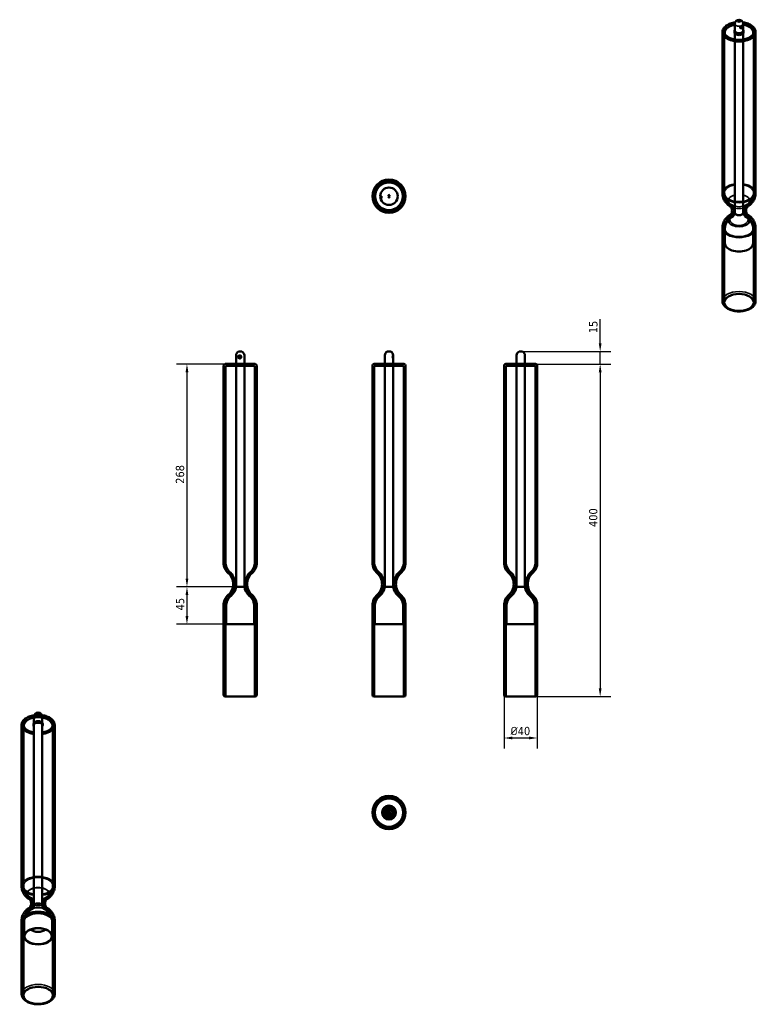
# Model space of a CAD drawing. Header units: millimetres. Extents: x -24 to 863, y -8 to 1176.
import ezdxf

# ---------------------------------------------------------------- set-up
doc = ezdxf.new("R2010")
doc.units = ezdxf.units.MM
doc.header["$LTSCALE"] = 4
doc.layers.add('Visibile (ISO)', color=7, linetype='Continuous', lineweight=50)
doc.layers.add('Visibile sottile (ISO)', color=7, linetype='Continuous', lineweight=35)
doc.styles.add('Testo nota (ISO)', font='tahoma.ttf')
doc.dimstyles.new('PENTA', dxfattribs={"dimscale": 4, "dimtxt": 2.5, "dimasz": 2.5, "dimexe": 3.175, "dimexo": 0, "dimgap": 0.762, "dimtad": 1, "dimrnd": 1e-08, "dimtxsty": 'Testo nota (ISO)', "dimcen": 0.09, "dimdle": 10, "dimclrd": 256, "dimclre": 256, "dimclrt": 256, "dimazin": 2, "dimtfac": 0.8, "dimtmove": 0, "dimatfit": 3, "dimfxl": 1, "dimtolj": 1, "dimlwd": -1, "dimlwe": -1, "dimarcsym": 0})

# ---------------------------------------------------------------- blocks, each defined once
blk = doc.blocks.new('*D6')
at = {"transparency": 16777216}
for p, q in [((595.1, 761.8), (686.7, 761.8)), ((674, 751.8), (674, 371.8)), ((578.4, 361.8), (686.7, 361.8))]:
    blk.add_line(p, q, dxfattribs=at)
for points in [[(672.3, 751.8), (675.7, 751.8), (674, 761.8)], [(672.3, 371.8), (675.7, 371.8), (674, 361.8)]]:
    blk.add_solid(points, dxfattribs=at)
at = {"layer": 'Defpoints', "color": 0, "transparency": 16777216}
for p in [(595.1, 761.8), (578.4, 361.8), (674, 361.8)]:
    blk.add_point(p, dxfattribs=at)
at = {"transparency": 16777216, "insert": (665.7, 577), "char_height": 10, "attachment_point": 5, "rotation": 90, "style": 'Testo nota (ISO)'}
blk.add_mtext('\\A1;400', dxfattribs=at)
blk = doc.blocks.new('*D8')
at = {"transparency": 16777216}
for p, q in [((674, 786.8), (674, 815.7)), ((578.4, 776.8), (686.7, 776.8)), ((674, 761.8), (674, 776.8)), ((596.4, 761.8), (686.7, 761.8)), ((674, 751.8), (674, 741.8))]:
    blk.add_line(p, q, dxfattribs=at)
for points in [[(672.3, 786.8), (675.7, 786.8), (674, 776.8)], [(672.3, 751.8), (675.7, 751.8), (674, 761.8)]]:
    blk.add_solid(points, dxfattribs=at)
at = {"layer": 'Defpoints', "color": 0, "transparency": 16777216}
for p in [(578.4, 776.8), (596.4, 761.8), (674, 761.8)]:
    blk.add_point(p, dxfattribs=at)
at = {"transparency": 16777216, "insert": (665.8, 806.3), "char_height": 10, "attachment_point": 5, "rotation": 90, "style": 'Testo nota (ISO)'}
blk.add_mtext('\\A1;15', dxfattribs=at)
blk = doc.blocks.new('*D10')
at = {"transparency": 16777216}
for p, q in [((558.4, 363.8), (558.4, 299.3)), ((598.4, 363.8), (598.4, 299.3)), ((568.4, 312), (588.4, 312))]:
    blk.add_line(p, q, dxfattribs=at)
for points in [[(568.4, 313.7), (568.4, 310.3), (558.4, 312)], [(588.4, 313.7), (588.4, 310.3), (598.4, 312)]]:
    blk.add_solid(points, dxfattribs=at)
at = {"layer": 'Defpoints', "color": 0, "transparency": 16777216}
for p in [(558.4, 363.8), (598.4, 363.8), (598.4, 312)]:
    blk.add_point(p, dxfattribs=at)
at = {"transparency": 16777216, "insert": (578, 320.3), "char_height": 10, "attachment_point": 5, "style": 'Testo nota (ISO)'}
blk.add_mtext('\\A1;{\\fISOCPEUR|b0|i0|c0|p34;%%C}40', dxfattribs=at)
blk = doc.blocks.new('*D12')
at = {"transparency": 16777216}
for p, q in [((241, 761.8), (164.3, 761.8)), ((177, 751.8), (177, 503.8)), ((241, 493.8), (164.3, 493.8))]:
    blk.add_line(p, q, dxfattribs=at)
for points in [[(175.3, 751.8), (178.7, 751.8), (177, 761.8)], [(175.3, 503.8), (178.7, 503.8), (177, 493.8)]]:
    blk.add_solid(points, dxfattribs=at)
at = {"layer": 'Defpoints', "color": 0, "transparency": 16777216}
for p in [(241, 761.8), (177, 493.8), (241, 493.8)]:
    blk.add_point(p, dxfattribs=at)
at = {"transparency": 16777216, "insert": (168.7, 629), "char_height": 10, "attachment_point": 5, "rotation": 90, "style": 'Testo nota (ISO)'}
blk.add_mtext('\\A1;268', dxfattribs=at)
blk = doc.blocks.new('*D14')
at = {"transparency": 16777216}
for p, q in [((241, 493.8), (164.3, 493.8)), ((177, 483.8), (177, 458.8)), ((241, 448.8), (164.3, 448.8))]:
    blk.add_line(p, q, dxfattribs=at)
for points in [[(175.3, 483.8), (178.7, 483.8), (177, 493.8)], [(175.3, 458.8), (178.7, 458.8), (177, 448.8)]]:
    blk.add_solid(points, dxfattribs=at)
at = {"layer": 'Defpoints', "color": 0, "transparency": 16777216}
for p in [(241, 493.8), (177, 448.8), (241, 448.8)]:
    blk.add_point(p, dxfattribs=at)
at = {"transparency": 16777216, "insert": (168.8, 473), "char_height": 10, "attachment_point": 5, "rotation": 90, "style": 'Testo nota (ISO)'}
blk.add_mtext('\\A1;45', dxfattribs=at)

msp = doc.modelspace()

# ---------------------------------------------------------------- linework, layer by layer
at = {"layer": 'Visibile (ISO)'}
for p, q in [((821, 967.357), (821, 1160.778)), ((835.5, 1160.533), (835.5, 1162.411)), ((836, 1162.411), (836, 1170.91)), ((836, 1162.411), (836, 943.589)), ((842.811, 1167.029), (844.25, 1168.328)), ((843.054, 1166.539), (842.811, 1167.029)), ((844.494, 1167.838), (843.054, 1166.539)), ((844.494, 1167.838), (844.057, 1168.154)), ((844.25, 1168.328), (844.494, 1167.838)), ((846, 1162.411), (846, 1170.91)), ((846, 1162.411), (846, 943.589)), ((846.5, 1160.533), (846.5, 1162.411)), ((861, 967.357), (861, 1160.778)), ((823.3, 967.357), (823.3, 1159.716)), ((858.7, 967.357), (858.7, 1159.716)), ((821, 837.445), (821, 925.293)), ((823.3, 835.812), (823.3, 925.293)), ((824, 924.283), (824, 906.847)), ((858, 924.283), (858, 906.847)), ((858.7, 835.812), (858.7, 925.293)), ((861, 837.445), (861, 925.293)), ((236.006, 761.819), (236.006, 772.229)), ((242.987, 776.819), (239.024, 776.819)), ((239.463, 770.298), (241.293, 771.077)), ((239.463, 770.298), (239.685, 770.298)), ((239.772, 769.561), (239.463, 770.298)), ((239.685, 770.298), (241.327, 770.996)), ((239.961, 769.642), (239.685, 770.298)), ((241.603, 770.34), (239.772, 769.561)), ((241.293, 771.077), (241.603, 770.34)), ((246.006, 761.819), (246.006, 772.229)), ((415, 761.819), (415, 772.229)), ((421.982, 776.819), (418.018, 776.819)), ((425, 772.105), (425, 772.229)), ((573.412, 761.819), (573.412, 772.229)), ((580.394, 776.819), (576.43, 776.819)), ((583.412, 761.819), (583.412, 772.229)), ((221.006, 522.928), (221.006, 759.819)), ((259.006, 761.819), (223.006, 761.819)), ((223.306, 522.928), (223.306, 758.519)), ((257.706, 759.519), (224.306, 759.519)), ((235.506, 761.819), (246.506, 761.819)), ((235.506, 759.519), (235.506, 761.819)), ((246.506, 759.519), (235.506, 759.519)), ((246.006, 761.819), (236.006, 761.819)), ((236.006, 761.819), (246.006, 761.819)), ((236.006, 761.819), (236.006, 493.819)), ((246.006, 761.819), (246.006, 493.819)), ((246.506, 759.519), (246.506, 761.819)), ((258.706, 522.928), (258.706, 758.519)), ((261.006, 522.928), (261.006, 759.819)), ((400, 522.928), (400, 759.819)), ((438, 761.819), (402, 761.819)), ((402.3, 522.928), (402.3, 758.519)), ((436.7, 759.519), (403.3, 759.519)), ((414.5, 761.819), (425.5, 761.819)), ((414.5, 759.519), (414.5, 761.819)), ((425.5, 759.519), (414.5, 759.519)), ((425, 761.819), (415, 761.819)), ((415, 761.819), (425, 761.819)), ((415, 761.819), (415, 493.819)), ((425, 761.819), (425, 768.533)), ((425, 761.819), (425, 493.819)), ((425.5, 759.519), (425.5, 761.819)), ((437.7, 522.928), (437.7, 758.519)), ((440, 522.928), (440, 759.819)), ((558.412, 522.928), (558.412, 759.819)), ((596.412, 761.819), (560.412, 761.819)), ((560.712, 522.928), (560.712, 758.519)), ((595.112, 759.519), (561.712, 759.519)), ((572.912, 761.819), (583.912, 761.819)), ((572.912, 759.519), (572.912, 761.819)), ((583.912, 759.519), (572.912, 759.519)), ((583.412, 761.819), (573.412, 761.819)), ((573.412, 761.819), (583.412, 761.819)), ((573.412, 761.819), (573.412, 493.819)), ((583.412, 761.819), (583.412, 493.819)), ((583.912, 759.519), (583.912, 761.819)), ((596.112, 522.928), (596.112, 758.519)), ((598.412, 522.928), (598.412, 759.819)), ((246.006, 493.819), (236.006, 493.819)), ((236.006, 493.819), (246.006, 493.819)), ((425, 493.819), (415, 493.819)), ((415, 493.819), (425, 493.819)), ((583.412, 493.819), (573.412, 493.819)), ((573.412, 493.819), (583.412, 493.819)), ((221.006, 363.819), (221.006, 471.41)), ((223.306, 361.819), (223.306, 471.41)), ((224.006, 470.174), (224.006, 448.819)), ((258.006, 470.174), (258.006, 448.819)), ((258.706, 361.819), (258.706, 471.41)), ((261.006, 363.819), (261.006, 471.41)), ((400, 363.819), (400, 471.41)), ((402.3, 361.819), (402.3, 471.41)), ((403, 470.174), (403, 448.819)), ((437, 470.174), (437, 448.819)), ((437.7, 361.819), (437.7, 471.41)), ((440, 363.819), (440, 471.41)), ((558.412, 363.819), (558.412, 471.41)), ((560.712, 361.819), (560.712, 471.41)), ((561.412, 470.174), (561.412, 448.819)), ((595.412, 470.174), (595.412, 448.819)), ((596.112, 361.819), (596.112, 471.41)), ((598.412, 363.819), (598.412, 471.41)), ((224.006, 448.819), (258.006, 448.819)), ((403, 448.819), (437, 448.819)), ((561.412, 448.819), (595.412, 448.819)), ((259.006, 361.819), (223.006, 361.819)), ((258.706, 361.819), (223.306, 361.819)), ((438, 361.819), (402, 361.819)), ((437.7, 361.819), (402.3, 361.819)), ((596.412, 361.819), (560.412, 361.819)), ((596.112, 361.819), (560.712, 361.819)), ((-7, 329.054), (-7, 337.554)), ((-0.189, 338.282), (1.25, 338.254)), ((0.054, 337.569), (-0.189, 338.282)), ((1.494, 337.54), (0.054, 337.569)), ((1.25, 338.254), (0.295, 337.564)), ((1.25, 338.254), (1.494, 337.54)), ((3, 329.054), (3, 337.554)), ((-22, 134), (-22, 327.421)), ((-19.7, 134), (-19.7, 326.359)), ((-7.5, 327.176), (-7.5, 329.054)), ((-7, 329.054), (-7, 110.396)), ((3, 329.054), (3, 110.396)), ((3.5, 327.176), (3.5, 329.054)), ((15.7, 134), (15.7, 326.359)), ((18, 134), (18, 327.421)), ((420.082, 220.771), (420.095, 220.893)), ((420.082, 220.771), (420.252, 220.558)), ((420.402, 223.631), (420.415, 223.752)), ((420.415, 223.752), (420.629, 223.923)), ((420.614, 221.031), (420.569, 220.635)), ((420.921, 223.777), (420.887, 223.474)), ((-22, 4.088), (-22, 91.936)), ((-19.7, 2.455), (-19.7, 91.936)), ((-19, 90.927), (-19, 73.49)), ((15, 90.927), (15, 73.49)), ((15.7, 2.455), (15.7, 91.936)), ((18, 4.088), (18, 91.936))]:
    msp.add_line(p, q, dxfattribs=at)
for centre, radius in [((420, 963.587), 20), ((420, 963.587), 20), ((420, 963.587), 20), ((420, 963.587), 20), ((420, 963.587), 17.7), ((420, 963.587), 17.7), ((420, 963.587), 17.7), ((420, 963.587), 17.7), ((420, 963.587), 17), ((420, 963.587), 16.6), ((420, 963.587), 10.5), ((411.09, 962.32), 0.5), ((419.985, 964.587), 0.65), ((420.015, 962.587), 0.65), ((420, 222.289), 20), ((420, 222.289), 20), ((420, 222.289), 20), ((420, 222.289), 20), ((420, 222.289), 17.7), ((420, 222.289), 17.7), ((420, 222.289), 17.7), ((420, 222.289), 17.7), ((420, 222.289), 17), ((420, 222.289), 8.4), ((420, 222.289), 6.1), ((420, 222.289), 5.5), ((420, 222.289), 5.5), ((420, 222.289), 5), ((420, 222.289), 4.5), ((420, 222.289), 2), ((420, 222.289), 1.982), ((420, 222.289), 1.75), ((420, 222.289), 1.4)]:
    msp.add_circle(centre, radius, dxfattribs=at)
for centre, radius, start, end in [((841, 1170.91), 5, 0, 180), ((841, 924.283), 17, 114.260488, 180), ((841, 924.283), 17, 0, 65.739512), ((241.006, 772.229), 5, 113.352403, 180), ((241.006, 772.229), 5, 0, 66.647597), ((420, 772.229), 5, 113.352403, 180), ((420, 772.229), 5, 0, 66.647597), ((578.412, 772.229), 5, 113.352403, 180), ((578.412, 772.229), 5, 0, 66.647597), ((223.006, 759.819), 2, 90, 180), ((224.306, 758.519), 1, 90, 180), ((257.706, 758.519), 1, 0, 90), ((259.006, 759.819), 2, 0, 90), ((402, 759.819), 2, 90, 180), ((403.3, 758.519), 1, 90, 180), ((436.7, 758.519), 1, 0, 90), ((438, 759.819), 2, 0, 90), ((560.412, 759.819), 2, 90, 180), ((561.712, 758.519), 1, 90, 180), ((595.112, 758.519), 1, 0, 90), ((596.412, 759.819), 2, 0, 90), ((238.006, 522.928), 17, 180, 228.486944), ((238.006, 522.928), 14.7, 180, 228.486944), ((244.006, 522.928), 14.7, 311.513056, 0), ((244.006, 522.928), 17, 311.513056, 0), ((417, 522.928), 17, 180, 228.486944), ((417, 522.928), 14.7, 180, 228.486944), ((423, 522.928), 14.7, 311.513056, 0), ((423, 522.928), 17, 311.513056, 0), ((575.412, 522.928), 17, 180, 228.486944), ((575.412, 522.928), 14.7, 180, 228.486944), ((581.412, 522.928), 14.7, 311.513056, 0), ((581.412, 522.928), 17, 311.513056, 0), ((215.206, 497.169), 17.4, 311.513056, 48.486944), ((215.206, 497.169), 19.7, 311.513056, 48.486944), ((266.806, 497.169), 19.7, 131.513056, 228.486944), ((266.806, 497.169), 17.4, 131.513056, 228.486944), ((394.2, 497.169), 17.4, 311.513056, 48.486944), ((394.2, 497.169), 19.7, 311.513056, 48.486944), ((445.8, 497.169), 19.7, 131.513056, 228.486944), ((445.8, 497.169), 17.4, 131.513056, 228.486944), ((552.612, 497.169), 17.4, 311.513056, 48.486944), ((552.612, 497.169), 19.7, 311.513056, 48.486944), ((604.212, 497.169), 19.7, 131.513056, 228.486944), ((604.212, 497.169), 17.4, 131.513056, 228.486944), ((218.81, 496.45), 17.396, 310.188474, 351.301032), ((263.201, 496.45), 17.396, 188.698968, 229.811526), ((397.804, 496.45), 17.396, 310.188474, 351.301032), ((442.196, 496.45), 17.396, 188.698968, 229.811526), ((556.216, 496.45), 17.396, 310.188474, 351.301032), ((600.608, 496.45), 17.396, 188.698968, 229.811526), ((238.006, 471.41), 17, 131.513056, 180), ((238.006, 471.41), 14.7, 131.513056, 180), ((241.006, 470.174), 17, 130.188474, 180), ((241.006, 470.174), 17, 0, 49.811526), ((244.006, 471.41), 14.7, 0, 48.486944), ((244.006, 471.41), 17, 0, 48.486944), ((417, 471.41), 17, 131.513056, 180), ((417, 471.41), 14.7, 131.513056, 180), ((420, 470.174), 17, 130.188474, 180), ((420, 470.174), 17, 0, 49.811526), ((423, 471.41), 14.7, 0, 48.486944), ((423, 471.41), 17, 0, 48.486944), ((575.412, 471.41), 17, 131.513056, 180), ((575.412, 471.41), 14.7, 131.513056, 180), ((578.412, 470.174), 17, 130.188474, 180), ((578.412, 470.174), 17, 0, 49.811526), ((581.412, 471.41), 14.7, 0, 48.486944), ((581.412, 471.41), 17, 0, 48.486944), ((223.006, 363.819), 2, 180, 270), ((259.006, 363.819), 2, 270, 0), ((402, 363.819), 2, 180, 270), ((438, 363.819), 2, 270, 0), ((560.412, 363.819), 2, 180, 270), ((596.412, 363.819), 2, 270, 0), ((-2, 337.554), 5, 0, 180), ((-2, 90.927), 17, 110.672387, 180), ((-2, 90.927), 17, 0, 69.327613)]:
    msp.add_arc(centre, radius, start, end, dxfattribs=at)
for centre, major_axis in [((841, 1174.658), (1.982, 0)), ((841, 1174.53), (-1.75, 0)), ((841, 835.812), (-17.7, 0)), ((-2, 73.49), (-17, 0)), ((-2, 73.49), (-16.6, 0)), ((-7.404, 80.766), (0.5, 0)), ((-2, 2.455), (-17.7, 0))]:
    msp.add_ellipse(centre, major_axis=major_axis, ratio=0.57735027, dxfattribs=at)
for centre, major_axis, ratio, start_param, end_param in [((841, 1162.411), (5.5, 0), 0.57735027, 2.71189299, 6.71288497), ((841, 1160.533), (-5.5, 0), 0.57735027, 5.85348564, 9.85447763), ((841, 1162.411), (5, 0), 0.57735027, 3.14159265, 6.28318531), ((841, 1162.411), (-5, 0), 0.57735027, 0, 3.14159265), ((841, 943.589), (-5, 0), 0.57735027, 0, 3.14159265), ((841, 943.589), (5, 0), 0.57735027, 3.14159265, 6.28318531), ((841, 906.847), (17, 0), 0.57735027, 3.14159265, 6.28318531), ((-2, 329.054), (5.5, 0), 0.57735027, 5.85348564, 9.85447763), ((-2, 329.054), (-5, 0), 0.57735027, 3.14159265, 6.28318531), ((-2, 329.054), (5, 0), 0.57735027, 0, 3.14159265), ((-2, 327.176), (-5.5, 0), 0.57735027, 2.71189299, 6.71288497), ((420, 222.289), (-1.297, -0.753), 0.66666667, 5.78063306, 6.78573756), ((420, 222.289), (-1.297, -0.753), 0.66666667, 2.63904041, 3.6441449), ((-2, 110.233), (-5, 0), 0.57735027, 3.24999434, 6.17478362), ((-2, 110.233), (5, 0), 0.57735027, 0.10840169, 3.03319096), ((-2, 84.921), (-10.5, 0), 0.57735027, 0.57664892, 2.56494374)]:
    msp.add_ellipse(centre, major_axis=major_axis, ratio=ratio, start_param=start_param, end_param=end_param, dxfattribs=at)
for points, knots in [([(836.389, 1172.845), (835.882, 1172.772), (835.379, 1172.688), (832.844, 1172.196), (830.907, 1171.6), (827.407, 1170.035), (825.845, 1169.064), (823.31, 1166.805), (822.322, 1165.52), (821.247, 1163.044), (821, 1161.912), (821, 1160.778)], [5.74057851, 5.74057851, 5.74057851, 5.74057851, 5.82214901, 5.82214901, 6.15666515, 6.15666515, 6.49373155, 6.49373155, 6.8228684, 6.8228684, 7.06858347, 7.06858347, 7.06858347, 7.06858347]), ([(861, 1160.778), (861, 1162.021), (860.703, 1163.26), (859.561, 1165.649), (858.678, 1166.785), (856.357, 1168.914), (854.861, 1169.877), (851.443, 1171.475), (849.51, 1172.099), (846.857, 1172.647), (846.237, 1172.755), (845.611, 1172.845)], [3.92699082, 3.92699082, 3.92699082, 3.92699082, 4.19631095, 4.19631095, 4.4888985, 4.4888985, 4.81711245, 4.81711245, 5.15423406, 5.15423406, 5.25499577, 5.25499577, 5.25499577, 5.25499577]), ([(836, 1169.931), (835.768, 1169.891), (835.538, 1169.848), (833.519, 1169.442), (831.824, 1168.909), (828.785, 1167.539), (827.442, 1166.699), (825.271, 1164.778), (824.435, 1163.696), (823.512, 1161.625), (823.3, 1160.672), (823.3, 1159.716)], [5.79108962, 5.79108962, 5.79108962, 5.79108962, 5.83295561, 5.83295561, 6.16096724, 6.16096724, 6.49051674, 6.49051674, 6.81653533, 6.81653533, 7.06858347, 7.06858347, 7.06858347, 7.06858347]), ([(845.347, 1167.925), (845.347, 1168.13), (845.32, 1168.32), (845.209, 1168.589), (845.132, 1168.678), (844.979, 1168.763), (844.909, 1168.785), (844.685, 1168.805), (844.507, 1168.773), (844.056, 1168.609), (843.766, 1168.45), (843.299, 1168.1), (843.126, 1167.942), (842.904, 1167.695), (842.829, 1167.601), (842.599, 1167.263), (842.488, 1166.996), (842.429, 1166.518), (842.461, 1166.299), (842.678, 1165.832), (842.899, 1165.631), (843.36, 1165.452), (843.583, 1165.428), (844.072, 1165.514), (844.328, 1165.651), (844.697, 1166.006), (844.823, 1166.173), (845.051, 1166.567), (845.145, 1166.798), (845.271, 1167.235), (845.308, 1167.429), (845.341, 1167.721), (845.347, 1167.827), (845.347, 1167.925)], [-0.984711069, -0.984711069, -0.984711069, -0.984711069, -0.919711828, -0.919711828, -0.861596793, -0.861596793, -0.825082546, -0.825082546, -0.760295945, -0.760295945, -0.67230639, -0.67230639, -0.615469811, -0.615469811, -0.584260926, -0.584260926, -0.508606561, -0.508606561, -0.439827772, -0.439827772, -0.346406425, -0.346406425, -0.28000927, -0.28000927, -0.196465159, -0.196465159, -0.144054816, -0.144054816, -0.080030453, -0.080030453, -0.030780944, -0.030780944, 0, 0, 0, 0]), ([(845.062, 1167.914), (845.062, 1167.826), (845.056, 1167.729), (845.021, 1167.466), (844.982, 1167.292), (844.857, 1166.907), (844.766, 1166.709), (844.558, 1166.378), (844.447, 1166.241), (844.133, 1165.952), (843.925, 1165.842), (843.522, 1165.764), (843.336, 1165.776), (842.94, 1165.912), (842.74, 1166.076), (842.542, 1166.485), (842.512, 1166.682), (842.567, 1167.117), (842.67, 1167.361), (842.824, 1167.588), (842.834, 1167.601), (842.843, 1167.614)], [0, 0, 0, 0, 0.030780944, 0.030780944, 0.080030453, 0.080030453, 0.144054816, 0.144054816, 0.196465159, 0.196465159, 0.28000927, 0.28000927, 0.346406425, 0.346406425, 0.439827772, 0.439827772, 0.508606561, 0.508606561, 0.584260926, 0.584260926, 0.588949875, 0.588949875, 0.588949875, 0.588949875]), ([(843.722, 1168.404), (843.861, 1168.487), (843.997, 1168.551), (844.285, 1168.656), (844.436, 1168.685), (844.636, 1168.672), (844.7, 1168.655), (844.844, 1168.585), (844.921, 1168.508), (845.033, 1168.271), (845.062, 1168.1), (845.062, 1167.914)], [0.707720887, 0.707720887, 0.707720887, 0.707720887, 0.760295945, 0.760295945, 0.825082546, 0.825082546, 0.861596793, 0.861596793, 0.919711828, 0.919711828, 0.984711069, 0.984711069, 0.984711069, 0.984711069]), ([(858.7, 1159.716), (858.7, 1160.81), (858.422, 1161.9), (857.345, 1163.995), (856.52, 1164.993), (854.376, 1166.823), (853.026, 1167.642), (849.964, 1168.984), (848.249, 1169.505), (846.295, 1169.879), (846.148, 1169.905), (846, 1169.931)], [3.92699082, 3.92699082, 3.92699082, 3.92699082, 4.21541977, 4.21541977, 4.52168507, 4.52168507, 4.8482509, 4.8482509, 5.17775935, 5.17775935, 5.20448466, 5.20448466, 5.20448466, 5.20448466]), ([(821, 967.357), (821, 965.433), (821.321, 963.517), (822.439, 960.071), (823.224, 958.541), (824.964, 955.952), (825.917, 954.886), (827.821, 953.113), (828.775, 952.404), (830.633, 951.23), (831.538, 950.765), (832.418, 950.382)], [0.785398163, 0.785398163, 0.785398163, 0.785398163, 0.970481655, 0.970481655, 1.155565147, 1.155565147, 1.340648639, 1.340648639, 1.52573213, 1.52573213, 1.710815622, 1.710815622, 1.710815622, 1.710815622]), ([(823.3, 967.357), (823.3, 965.679), (823.58, 964.008), (824.556, 960.999), (825.241, 959.663), (826.764, 957.397), (827.599, 956.462), (829.273, 954.904), (830.113, 954.28), (831.753, 953.243), (832.554, 952.831), (833.335, 952.492)], [0.785398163, 0.785398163, 0.785398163, 0.785398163, 0.970481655, 0.970481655, 1.155565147, 1.155565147, 1.340648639, 1.340648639, 1.52573213, 1.52573213, 1.710815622, 1.710815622, 1.710815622, 1.710815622]), ([(848.665, 952.492), (849.446, 952.831), (850.247, 953.243), (851.887, 954.28), (852.727, 954.904), (854.401, 956.462), (855.236, 957.397), (856.759, 959.663), (857.444, 960.999), (858.42, 964.008), (858.7, 965.679), (858.7, 967.357)], [3.001573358, 3.001573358, 3.001573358, 3.001573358, 3.18665685, 3.18665685, 3.371740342, 3.371740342, 3.556823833, 3.556823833, 3.741907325, 3.741907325, 3.926990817, 3.926990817, 3.926990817, 3.926990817]), ([(849.582, 950.382), (850.462, 950.765), (851.367, 951.23), (853.225, 952.404), (854.179, 953.113), (856.083, 954.886), (857.036, 955.952), (858.776, 958.541), (859.561, 960.071), (860.679, 963.517), (861, 965.433), (861, 967.357)], [3.001573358, 3.001573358, 3.001573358, 3.001573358, 3.18665685, 3.18665685, 3.371740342, 3.371740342, 3.556823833, 3.556823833, 3.741907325, 3.741907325, 3.926990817, 3.926990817, 3.926990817, 3.926990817]), ([(832.418, 942.267), (831.904, 942.043), (831.511, 941.828), (831.024, 941.522), (830.914, 941.425), (830.934, 941.443), (831.072, 941.565), (831.535, 942.202), (831.888, 942.794), (832.537, 944.722), (832.705, 946.253), (832.289, 949.084), (831.688, 950.228), (831.048, 951.122), (830.895, 951.24), (830.955, 951.189), (831.107, 951.067), (831.635, 950.754), (831.983, 950.571), (832.418, 950.382)], [6.14316601, 6.14316601, 6.14316601, 6.14316601, 6.32544552, 6.32544552, 6.49638312, 6.49638312, 6.67120842, 6.67120842, 6.87667831, 6.87667831, 7.15318896, 7.15318896, 7.46017435, 7.46017435, 7.66722414, 7.66722414, 7.84004705, 7.84004705, 7.99400093, 7.99400093, 7.99400093, 7.99400093]), ([(833.335, 940.158), (832.953, 939.992), (832.677, 939.841), (832.374, 939.657), (832.339, 939.619), (832.493, 939.749), (832.696, 939.93), (833.308, 940.702), (833.75, 941.371), (834.61, 943.484), (834.949, 945.104), (834.833, 948.459), (834.311, 950.094), (833.277, 952.067), (832.81, 952.586), (832.388, 953.003), (832.33, 953.029), (832.491, 952.92), (832.683, 952.801), (833.085, 952.604), (833.204, 952.549), (833.335, 952.492)], [6.14316601, 6.14316601, 6.14316601, 6.14316601, 6.3101247, 6.3101247, 6.47059731, 6.47059731, 6.63909684, 6.63909684, 6.83775258, 6.83775258, 7.08849626, 7.08849626, 7.36242777, 7.36242777, 7.59753071, 7.59753071, 7.77555224, 7.77555224, 7.93669536, 7.93669536, 7.99400093, 7.99400093, 7.99400093, 7.99400093]), ([(848.665, 952.492), (849.047, 952.658), (849.323, 952.808), (849.626, 952.993), (849.661, 953.031), (849.507, 952.9), (849.304, 952.719), (848.692, 951.948), (848.25, 951.278), (847.39, 949.165), (847.051, 947.545), (847.167, 944.191), (847.689, 942.555), (848.723, 940.583), (849.19, 940.063), (849.612, 939.646), (849.67, 939.621), (849.509, 939.73), (849.317, 939.849), (848.915, 940.046), (848.796, 940.101), (848.665, 940.158)], [3.00157336, 3.00157336, 3.00157336, 3.00157336, 3.16853205, 3.16853205, 3.32900466, 3.32900466, 3.49750418, 3.49750418, 3.69615993, 3.69615993, 3.94690361, 3.94690361, 4.22083512, 4.22083512, 4.45593806, 4.45593806, 4.63395959, 4.63395959, 4.79510271, 4.79510271, 4.85240828, 4.85240828, 4.85240828, 4.85240828]), ([(849.582, 950.382), (850.096, 950.606), (850.489, 950.822), (850.976, 951.127), (851.086, 951.224), (851.066, 951.206), (850.928, 951.084), (850.465, 950.447), (850.112, 949.856), (849.463, 947.927), (849.295, 946.396), (849.711, 943.565), (850.312, 942.421), (850.952, 941.528), (851.105, 941.41), (851.045, 941.46), (850.893, 941.582), (850.365, 941.895), (850.017, 942.078), (849.582, 942.267)], [3.00157336, 3.00157336, 3.00157336, 3.00157336, 3.18385286, 3.18385286, 3.35479047, 3.35479047, 3.52961577, 3.52961577, 3.73508565, 3.73508565, 4.01159631, 4.01159631, 4.31858169, 4.31858169, 4.52563149, 4.52563149, 4.6984544, 4.6984544, 4.85240828, 4.85240828, 4.85240828, 4.85240828]), ([(832.418, 942.267), (831.538, 941.885), (830.633, 941.419), (828.775, 940.245), (827.821, 939.536), (825.917, 937.764), (824.964, 936.697), (823.224, 934.108), (822.439, 932.579), (821.321, 929.132), (821, 927.216), (821, 925.293)], [6.143166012, 6.143166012, 6.143166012, 6.143166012, 6.328249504, 6.328249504, 6.513332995, 6.513332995, 6.698416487, 6.698416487, 6.883499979, 6.883499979, 7.068583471, 7.068583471, 7.068583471, 7.068583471]), ([(833.335, 940.158), (832.554, 939.818), (831.753, 939.406), (830.113, 938.37), (829.273, 937.745), (827.599, 936.188), (826.764, 935.252), (825.241, 932.987), (824.556, 931.65), (823.58, 928.642), (823.3, 926.97), (823.3, 925.293)], [6.143166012, 6.143166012, 6.143166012, 6.143166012, 6.328249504, 6.328249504, 6.513332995, 6.513332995, 6.698416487, 6.698416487, 6.883499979, 6.883499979, 7.068583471, 7.068583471, 7.068583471, 7.068583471]), ([(836, 943.753), (835.817, 942.86), (835.521, 942.076), (834.886, 940.825), (834.552, 940.376), (834.058, 939.803), (833.898, 939.675), (833.851, 939.639), (833.848, 939.637), (833.848, 939.637)], [0.142636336, 0.142636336, 0.142636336, 0.142636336, 0.310071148, 0.310071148, 0.486779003, 0.486779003, 0.663486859, 0.663486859, 0.693397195, 0.693397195, 0.693397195, 0.693397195]), ([(848.152, 939.637), (848.152, 939.637), (848.152, 939.637), (848.147, 939.641), (848.04, 939.718), (847.644, 940.134), (847.337, 940.5), (846.686, 941.614), (846.346, 942.368), (846.072, 943.425), (846.034, 943.587), (846, 943.753)], [2.498118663, 2.498118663, 2.498118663, 2.498118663, 2.502325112, 2.502325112, 2.664436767, 2.664436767, 2.841144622, 2.841144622, 3.017852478, 3.017852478, 3.048879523, 3.048879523, 3.048879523, 3.048879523]), ([(858.7, 925.293), (858.7, 926.97), (858.42, 928.642), (857.444, 931.65), (856.759, 932.987), (855.236, 935.252), (854.401, 936.188), (852.727, 937.745), (851.887, 938.37), (850.247, 939.406), (849.446, 939.818), (848.665, 940.158)], [3.926990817, 3.926990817, 3.926990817, 3.926990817, 4.112074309, 4.112074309, 4.2971578, 4.2971578, 4.482241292, 4.482241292, 4.667324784, 4.667324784, 4.852408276, 4.852408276, 4.852408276, 4.852408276]), ([(861, 925.293), (861, 927.216), (860.679, 929.132), (859.561, 932.579), (858.776, 934.108), (857.036, 936.697), (856.083, 937.764), (854.179, 939.536), (853.225, 940.245), (851.367, 941.419), (850.462, 941.885), (849.582, 942.267)], [3.926990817, 3.926990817, 3.926990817, 3.926990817, 4.112074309, 4.112074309, 4.2971578, 4.2971578, 4.482241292, 4.482241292, 4.667324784, 4.667324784, 4.852408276, 4.852408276, 4.852408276, 4.852408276]), ([(821, 837.445), (821, 836.201), (821.297, 834.962), (822.439, 832.573), (823.322, 831.437), (825.643, 829.308), (827.139, 828.345), (830.557, 826.747), (832.49, 826.123), (836.56, 825.283), (838.693, 825.064), (842.957, 825.042), (845.087, 825.237), (849.156, 826.027), (851.093, 826.623), (854.593, 828.188), (856.155, 829.159), (858.69, 831.417), (859.678, 832.703), (860.753, 835.178), (861, 836.31), (861, 837.445)], [0.78539816, 0.78539816, 0.78539816, 0.78539816, 1.0547183, 1.0547183, 1.34730585, 1.34730585, 1.6755198, 1.6755198, 2.01264141, 2.01264141, 2.34730257, 2.34730257, 2.68055636, 2.68055636, 3.0150725, 3.0150725, 3.3521389, 3.3521389, 3.68127574, 3.68127574, 3.92699082, 3.92699082, 3.92699082, 3.92699082]), ([(242.333, 770.319), (242.333, 770.571), (242.278, 770.839), (242.072, 771.295), (241.933, 771.489), (241.677, 771.742), (241.563, 771.832), (241.216, 772.045), (240.959, 772.137), (240.357, 772.22), (240.007, 772.17), (239.488, 771.93), (239.307, 771.796), (239.082, 771.561), (239.008, 771.467), (238.784, 771.114), (238.683, 770.81), (238.628, 770.238), (238.657, 769.963), (238.86, 769.341), (239.07, 769.041), (239.554, 768.664), (239.799, 768.547), (240.379, 768.419), (240.71, 768.436), (241.235, 768.607), (241.427, 768.709), (241.793, 768.987), (241.958, 769.171), (242.185, 769.568), (242.257, 769.759), (242.321, 770.077), (242.333, 770.2), (242.333, 770.319)], [-0.984711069, -0.984711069, -0.984711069, -0.984711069, -0.919711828, -0.919711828, -0.861596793, -0.861596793, -0.825082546, -0.825082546, -0.760295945, -0.760295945, -0.67230639, -0.67230639, -0.615469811, -0.615469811, -0.584260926, -0.584260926, -0.508606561, -0.508606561, -0.439827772, -0.439827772, -0.346406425, -0.346406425, -0.28000927, -0.28000927, -0.196465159, -0.196465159, -0.144054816, -0.144054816, -0.080030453, -0.080030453, -0.030780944, -0.030780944, 0, 0, 0, 0]), ([(242.118, 770.319), (242.118, 770.211), (242.107, 770.099), (242.046, 769.814), (241.977, 769.643), (241.765, 769.294), (241.615, 769.137), (241.293, 768.906), (241.129, 768.824), (240.69, 768.688), (240.421, 768.675), (239.939, 768.776), (239.73, 768.869), (239.303, 769.182), (239.104, 769.44), (238.908, 769.996), (238.88, 770.246), (238.933, 770.763), (239.033, 771.035), (239.241, 771.342), (239.31, 771.423), (239.513, 771.622), (239.673, 771.732), (240.114, 771.926), (240.4, 771.964), (240.897, 771.899), (241.112, 771.826), (241.412, 771.652), (241.513, 771.576), (241.742, 771.362), (241.871, 771.194), (242.064, 770.789), (242.118, 770.547), (242.118, 770.319)], [0, 0, 0, 0, 0.030780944, 0.030780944, 0.080030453, 0.080030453, 0.144054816, 0.144054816, 0.196465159, 0.196465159, 0.28000927, 0.28000927, 0.346406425, 0.346406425, 0.439827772, 0.439827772, 0.508606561, 0.508606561, 0.584260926, 0.584260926, 0.615469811, 0.615469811, 0.67230639, 0.67230639, 0.760295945, 0.760295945, 0.825082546, 0.825082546, 0.861596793, 0.861596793, 0.919711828, 0.919711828, 0.984711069, 0.984711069, 0.984711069, 0.984711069]), ([(424.821, 770.319), (424.821, 770.571), (424.837, 770.839), (424.886, 771.295), (424.916, 771.489), (424.956, 771.742), (424.97, 771.832), (425.001, 772.045), (425.006, 772.137), (424.97, 772.22), (424.91, 772.17), (424.769, 771.93), (424.705, 771.796), (424.616, 771.561), (424.584, 771.467), (424.483, 771.114), (424.428, 770.81), (424.399, 770.238), (424.415, 769.963), (424.518, 769.341), (424.62, 769.041), (424.789, 768.664), (424.859, 768.547), (424.971, 768.419), (425.002, 768.436), (424.999, 768.607), (424.985, 768.709), (424.942, 768.987), (424.91, 769.171), (424.86, 769.568), (424.841, 769.759), (424.824, 770.077), (424.821, 770.2), (424.821, 770.319)], [-0.984711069, -0.984711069, -0.984711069, -0.984711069, -0.919711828, -0.919711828, -0.861596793, -0.861596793, -0.825082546, -0.825082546, -0.760295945, -0.760295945, -0.67230639, -0.67230639, -0.615469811, -0.615469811, -0.584260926, -0.584260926, -0.508606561, -0.508606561, -0.439827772, -0.439827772, -0.346406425, -0.346406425, -0.28000927, -0.28000927, -0.196465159, -0.196465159, -0.144054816, -0.144054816, -0.080030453, -0.080030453, -0.030780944, -0.030780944, 0, 0, 0, 0]), ([(424.749, 771.881), (424.752, 771.844), (424.749, 771.788), (424.735, 771.652), (424.726, 771.576), (424.7, 771.362), (424.679, 771.194), (424.644, 770.789), (424.632, 770.547), (424.632, 770.319)], [0.782815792, 0.782815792, 0.782815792, 0.782815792, 0.825082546, 0.825082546, 0.861596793, 0.861596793, 0.919711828, 0.919711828, 0.984711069, 0.984711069, 0.984711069, 0.984711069]), ([(424.632, 770.319), (424.632, 770.211), (424.635, 770.099), (424.647, 769.814), (424.661, 769.643), (424.696, 769.294), (424.717, 769.137), (424.744, 768.906), (424.752, 768.824), (424.75, 768.766), (424.749, 768.761), (424.749, 768.756)], [0, 0, 0, 0, 0.030780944, 0.030780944, 0.080030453, 0.080030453, 0.144054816, 0.144054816, 0.196465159, 0.196465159, 0.201895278, 0.201895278, 0.201895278, 0.201895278]), ([(-22, 327.421), (-22, 328.665), (-21.703, 329.904), (-20.561, 332.293), (-19.678, 333.429), (-17.357, 335.557), (-15.861, 336.521), (-12.443, 338.119), (-10.51, 338.743), (-6.44, 339.583), (-4.307, 339.802), (-0.043, 339.824), (2.087, 339.629), (6.156, 338.839), (8.093, 338.243), (11.593, 336.678), (13.155, 335.707), (15.69, 333.448), (16.678, 332.163), (17.753, 329.687), (18, 328.556), (18, 327.421)], [0.78539816, 0.78539816, 0.78539816, 0.78539816, 1.0547183, 1.0547183, 1.34730585, 1.34730585, 1.6755198, 1.6755198, 2.01264141, 2.01264141, 2.34730257, 2.34730257, 2.68055636, 2.68055636, 3.0150725, 3.0150725, 3.3521389, 3.3521389, 3.68127574, 3.68127574, 3.92699082, 3.92699082, 3.92699082, 3.92699082]), ([(-19.7, 326.359), (-19.7, 327.453), (-19.422, 328.543), (-18.345, 330.638), (-17.52, 331.636), (-15.376, 333.466), (-14.026, 334.285), (-10.964, 335.628), (-9.249, 336.148), (-5.642, 336.838), (-3.752, 337.009), (0.021, 336.992), (1.903, 336.804), (5.481, 336.085), (7.176, 335.553), (10.215, 334.182), (11.558, 333.343), (13.729, 331.421), (14.565, 330.339), (15.488, 328.269), (15.7, 327.315), (15.7, 326.359)], [0.78539816, 0.78539816, 0.78539816, 0.78539816, 1.07382711, 1.07382711, 1.38009241, 1.38009241, 1.70665825, 1.70665825, 2.0361667, 2.0361667, 2.36411368, 2.36411368, 2.69136296, 2.69136296, 3.01937459, 3.01937459, 3.34892408, 3.34892408, 3.67494268, 3.67494268, 3.92699082, 3.92699082, 3.92699082, 3.92699082]), ([(2.347, 337.42), (2.347, 337.626), (2.32, 337.874), (2.209, 338.35), (2.132, 338.578), (1.979, 338.905), (1.909, 339.031), (1.685, 339.359), (1.507, 339.542), (1.056, 339.84), (0.766, 339.918), (0.299, 339.875), (0.126, 339.814), (-0.096, 339.678), (-0.171, 339.618), (-0.401, 339.38), (-0.512, 339.151), (-0.571, 338.694), (-0.539, 338.465), (-0.322, 337.916), (-0.101, 337.627), (0.36, 337.191), (0.583, 337.024), (1.072, 336.728), (1.328, 336.619), (1.697, 336.544), (1.823, 336.543), (2.051, 336.602), (2.145, 336.673), (2.271, 336.883), (2.308, 337.002), (2.341, 337.228), (2.347, 337.323), (2.347, 337.42)], [-0.984711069, -0.984711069, -0.984711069, -0.984711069, -0.919711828, -0.919711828, -0.861596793, -0.861596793, -0.825082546, -0.825082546, -0.760295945, -0.760295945, -0.67230639, -0.67230639, -0.615469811, -0.615469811, -0.584260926, -0.584260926, -0.508606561, -0.508606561, -0.439827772, -0.439827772, -0.346406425, -0.346406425, -0.28000927, -0.28000927, -0.196465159, -0.196465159, -0.144054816, -0.144054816, -0.080030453, -0.080030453, -0.030780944, -0.030780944, 0, 0, 0, 0]), ([(-0.161, 337.735), (-0.247, 337.857), (-0.32, 337.986), (-0.458, 338.333), (-0.488, 338.543), (-0.433, 338.954), (-0.33, 339.154), (-0.125, 339.353), (-0.058, 339.401), (0.136, 339.51), (0.284, 339.555), (0.675, 339.578), (0.91, 339.511), (1.285, 339.269), (1.436, 339.122), (1.636, 338.849), (1.7, 338.743), (1.844, 338.464), (1.921, 338.265), (2.033, 337.842), (2.062, 337.617), (2.062, 337.431)], [0.395761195, 0.395761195, 0.395761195, 0.395761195, 0.439827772, 0.439827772, 0.508606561, 0.508606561, 0.584260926, 0.584260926, 0.615469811, 0.615469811, 0.67230639, 0.67230639, 0.760295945, 0.760295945, 0.825082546, 0.825082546, 0.861596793, 0.861596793, 0.919711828, 0.919711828, 0.984711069, 0.984711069, 0.984711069, 0.984711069]), ([(2.062, 337.431), (2.062, 337.343), (2.056, 337.257), (2.021, 337.054), (1.982, 336.948), (1.857, 336.765), (1.766, 336.706), (1.558, 336.66), (1.447, 336.663), (1.14, 336.728), (0.94, 336.812), (0.725, 336.939)], [0, 0, 0, 0, 0.030780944, 0.030780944, 0.080030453, 0.080030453, 0.144054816, 0.144054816, 0.196465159, 0.196465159, 0.276990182, 0.276990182, 0.276990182, 0.276990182]), ([(418.601, 222.331), (418.59, 222.304), (418.559, 222.224), (418.53, 222.116), (418.51, 221.981), (418.507, 221.875), (418.518, 221.759), (418.534, 221.684), (418.557, 221.611), (418.576, 221.565), (418.603, 221.508), (418.628, 221.465), (418.664, 221.413), (418.695, 221.373), (418.747, 221.318), (418.804, 221.266), (418.899, 221.199), (418.993, 221.149), (419.12, 221.1), (419.228, 221.071), (419.313, 221.058), (419.341, 221.054)], [2.42309575, 2.42309575, 2.42309575, 2.42309575, 2.48709418, 2.61799388, 2.68344372, 2.81434342, 2.87979327, 2.97796804, 3.01069296, 3.07614281, 3.10886773, 3.17431758, 3.2070425, 3.27249235, 3.30521727, 3.40339204, 3.46884189, 3.59974158, 3.66519143, 3.79609112, 3.86008956, 3.86008956, 3.86008956, 3.86008956]), ([(421.384, 223.092), (421.371, 223.114), (421.344, 223.156), (421.305, 223.206), (421.253, 223.261), (421.196, 223.313), (421.101, 223.38), (421.007, 223.43), (420.88, 223.479), (420.772, 223.508), (420.687, 223.521), (420.659, 223.525)], [0, 0, 0, 0, 0.065449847, 0.130899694, 0.163624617, 0.261799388, 0.327249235, 0.458148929, 0.523598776, 0.654498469, 0.718496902, 0.718496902, 0.718496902, 0.718496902]), ([(421.399, 222.248), (421.41, 222.275), (421.441, 222.355), (421.47, 222.463), (421.49, 222.598), (421.493, 222.704), (421.482, 222.82), (421.466, 222.895), (421.443, 222.968), (421.42, 223.026), (421.397, 223.071), (421.384, 223.092)], [5.564688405, 5.564688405, 5.564688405, 5.564688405, 5.628686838, 5.759586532, 5.825036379, 5.955936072, 6.021385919, 6.11956069, 6.152285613, 6.21773546, 6.283185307, 6.283185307, 6.283185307, 6.283185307]), ([(-10.582, 117.026), (-11.462, 117.408), (-12.367, 117.873), (-14.225, 119.047), (-15.179, 119.756), (-17.083, 121.529), (-18.036, 122.596), (-19.776, 125.185), (-20.561, 126.714), (-21.679, 130.161), (-22, 132.077), (-22, 134)], [6.143166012, 6.143166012, 6.143166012, 6.143166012, 6.328249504, 6.328249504, 6.513332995, 6.513332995, 6.698416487, 6.698416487, 6.883499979, 6.883499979, 7.068583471, 7.068583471, 7.068583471, 7.068583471]), ([(-9.665, 119.135), (-10.446, 119.474), (-11.247, 119.886), (-12.887, 120.923), (-13.727, 121.548), (-15.401, 123.105), (-16.236, 124.04), (-17.759, 126.306), (-18.444, 127.642), (-19.42, 130.651), (-19.7, 132.322), (-19.7, 134)], [6.143166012, 6.143166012, 6.143166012, 6.143166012, 6.328249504, 6.328249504, 6.513332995, 6.513332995, 6.698416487, 6.698416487, 6.883499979, 6.883499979, 7.068583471, 7.068583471, 7.068583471, 7.068583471]), ([(15.7, 134), (15.7, 132.322), (15.42, 130.651), (14.444, 127.642), (13.759, 126.306), (12.236, 124.04), (11.401, 123.105), (9.727, 121.548), (8.887, 120.923), (7.247, 119.886), (6.446, 119.474), (5.665, 119.135)], [3.926990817, 3.926990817, 3.926990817, 3.926990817, 4.112074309, 4.112074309, 4.2971578, 4.2971578, 4.482241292, 4.482241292, 4.667324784, 4.667324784, 4.852408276, 4.852408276, 4.852408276, 4.852408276]), ([(18, 134), (18, 132.077), (17.679, 130.161), (16.561, 126.714), (15.776, 125.185), (14.036, 122.596), (13.083, 121.529), (11.179, 119.756), (10.225, 119.047), (8.367, 117.873), (7.462, 117.408), (6.582, 117.026)], [3.926990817, 3.926990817, 3.926990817, 3.926990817, 4.112074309, 4.112074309, 4.2971578, 4.2971578, 4.482241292, 4.482241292, 4.667324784, 4.667324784, 4.852408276, 4.852408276, 4.852408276, 4.852408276]), ([(-9.665, 119.135), (-10.047, 119.301), (-10.323, 119.452), (-10.626, 119.636), (-10.661, 119.674), (-10.507, 119.543), (-10.304, 119.363), (-9.692, 118.591), (-9.25, 117.922), (-8.39, 115.808), (-8.051, 114.189), (-8.167, 110.834), (-8.689, 109.198), (-9.723, 107.226), (-10.19, 106.706), (-10.612, 106.29), (-10.67, 106.264), (-10.509, 106.373), (-10.317, 106.492), (-9.915, 106.689), (-9.796, 106.744), (-9.665, 106.801)], [6.14316601, 6.14316601, 6.14316601, 6.14316601, 6.3101247, 6.3101247, 6.47059731, 6.47059731, 6.63909684, 6.63909684, 6.83775258, 6.83775258, 7.08849626, 7.08849626, 7.36242777, 7.36242777, 7.59753071, 7.59753071, 7.77555224, 7.77555224, 7.93669536, 7.93669536, 7.99400093, 7.99400093, 7.99400093, 7.99400093]), ([(5.665, 106.801), (6.047, 106.635), (6.323, 106.484), (6.626, 106.3), (6.661, 106.262), (6.507, 106.393), (6.304, 106.573), (5.692, 107.345), (5.25, 108.014), (4.39, 110.128), (4.051, 111.747), (4.167, 115.102), (4.689, 116.738), (5.723, 118.71), (6.19, 119.23), (6.612, 119.646), (6.67, 119.672), (6.509, 119.563), (6.317, 119.444), (5.915, 119.247), (5.796, 119.192), (5.665, 119.135)], [3.00157336, 3.00157336, 3.00157336, 3.00157336, 3.16853205, 3.16853205, 3.32900466, 3.32900466, 3.49750418, 3.49750418, 3.69615993, 3.69615993, 3.94690361, 3.94690361, 4.22083512, 4.22083512, 4.45593806, 4.45593806, 4.63395959, 4.63395959, 4.79510271, 4.79510271, 4.85240828, 4.85240828, 4.85240828, 4.85240828]), ([(-22, 91.936), (-22, 93.859), (-21.679, 95.775), (-20.561, 99.222), (-19.776, 100.751), (-18.036, 103.34), (-17.083, 104.407), (-15.179, 106.18), (-14.225, 106.889), (-12.367, 108.063), (-11.462, 108.528), (-10.582, 108.91)], [0.785398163, 0.785398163, 0.785398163, 0.785398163, 0.970481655, 0.970481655, 1.155565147, 1.155565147, 1.340648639, 1.340648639, 1.52573213, 1.52573213, 1.710815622, 1.710815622, 1.710815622, 1.710815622]), ([(-19.7, 91.936), (-19.7, 93.614), (-19.42, 95.285), (-18.444, 98.294), (-17.759, 99.63), (-16.236, 101.896), (-15.401, 102.831), (-13.727, 104.388), (-12.887, 105.013), (-11.247, 106.049), (-10.446, 106.462), (-9.665, 106.801)], [0.785398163, 0.785398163, 0.785398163, 0.785398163, 0.970481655, 0.970481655, 1.155565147, 1.155565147, 1.340648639, 1.340648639, 1.52573213, 1.52573213, 1.710815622, 1.710815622, 1.710815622, 1.710815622]), ([(-10.582, 117.026), (-11.096, 117.249), (-11.489, 117.465), (-11.976, 117.771), (-12.086, 117.868), (-12.066, 117.85), (-11.928, 117.727), (-11.465, 117.09), (-11.112, 116.499), (-10.463, 114.57), (-10.295, 113.04), (-10.711, 110.208), (-11.312, 109.065), (-11.952, 108.171), (-12.105, 108.053), (-12.045, 108.103), (-11.893, 108.225), (-11.365, 108.539), (-11.017, 108.721), (-10.582, 108.91)], [6.14316601, 6.14316601, 6.14316601, 6.14316601, 6.32544552, 6.32544552, 6.49638312, 6.49638312, 6.67120842, 6.67120842, 6.87667831, 6.87667831, 7.15318896, 7.15318896, 7.46017435, 7.46017435, 7.66722414, 7.66722414, 7.84004705, 7.84004705, 7.99400093, 7.99400093, 7.99400093, 7.99400093]), ([(-8.985, 106.425), (-8.946, 106.462), (-8.901, 106.507), (-8.644, 106.778), (-8.337, 107.143), (-7.686, 108.258), (-7.346, 109.011), (-7.059, 110.115), (-7.012, 110.327), (-6.971, 110.545)], [5.762514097, 5.762514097, 5.762514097, 5.762514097, 5.80602942, 5.80602942, 5.982737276, 5.982737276, 6.159445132, 6.159445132, 6.19974522, 6.19974522, 6.19974522, 6.19974522]), ([(2.971, 110.545), (3.15, 109.591), (3.462, 108.753), (4.114, 107.469), (4.448, 107.019), (4.812, 106.597), (4.91, 106.496), (4.985, 106.425)], [3.274955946, 3.274955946, 3.274955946, 3.274955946, 3.451663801, 3.451663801, 3.628371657, 3.628371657, 3.712187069, 3.712187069, 3.712187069, 3.712187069]), ([(5.665, 106.801), (6.446, 106.462), (7.247, 106.049), (8.887, 105.013), (9.727, 104.388), (11.401, 102.831), (12.236, 101.896), (13.759, 99.63), (14.444, 98.294), (15.42, 95.285), (15.7, 93.614), (15.7, 91.936)], [3.001573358, 3.001573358, 3.001573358, 3.001573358, 3.18665685, 3.18665685, 3.371740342, 3.371740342, 3.556823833, 3.556823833, 3.741907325, 3.741907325, 3.926990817, 3.926990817, 3.926990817, 3.926990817]), ([(6.582, 108.91), (7.096, 108.687), (7.489, 108.471), (7.976, 108.165), (8.086, 108.068), (8.066, 108.086), (7.928, 108.209), (7.465, 108.845), (7.112, 109.437), (6.463, 111.366), (6.295, 112.896), (6.711, 115.727), (7.312, 116.871), (7.952, 117.765), (8.105, 117.883), (8.045, 117.833), (7.893, 117.711), (7.365, 117.397), (7.017, 117.215), (6.582, 117.026)], [3.00157336, 3.00157336, 3.00157336, 3.00157336, 3.18385286, 3.18385286, 3.35479047, 3.35479047, 3.52961577, 3.52961577, 3.73508565, 3.73508565, 4.01159631, 4.01159631, 4.31858169, 4.31858169, 4.52563149, 4.52563149, 4.6984544, 4.6984544, 4.85240828, 4.85240828, 4.85240828, 4.85240828]), ([(6.582, 108.91), (7.462, 108.528), (8.367, 108.063), (10.225, 106.889), (11.179, 106.18), (13.083, 104.407), (14.036, 103.34), (15.776, 100.751), (16.561, 99.222), (17.679, 95.775), (18, 93.859), (18, 91.936)], [3.001573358, 3.001573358, 3.001573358, 3.001573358, 3.18665685, 3.18665685, 3.371740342, 3.371740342, 3.556823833, 3.556823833, 3.741907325, 3.741907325, 3.926990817, 3.926990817, 3.926990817, 3.926990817]), ([(18, 4.088), (18, 2.844), (17.703, 1.605), (16.561, -0.784), (15.678, -1.92), (13.357, -4.048), (11.861, -5.012), (8.443, -6.61), (6.51, -7.234), (2.44, -8.074), (0.307, -8.293), (-3.957, -8.315), (-6.087, -8.12), (-10.156, -7.33), (-12.093, -6.734), (-15.593, -5.169), (-17.155, -4.198), (-19.69, -1.94), (-20.678, -0.654), (-21.753, 1.822), (-22, 2.953), (-22, 4.088)], [3.92699082, 3.92699082, 3.92699082, 3.92699082, 4.19631095, 4.19631095, 4.4888985, 4.4888985, 4.81711245, 4.81711245, 5.15423406, 5.15423406, 5.48889523, 5.48889523, 5.82214901, 5.82214901, 6.15666515, 6.15666515, 6.49373155, 6.49373155, 6.8228684, 6.8228684, 7.06858347, 7.06858347, 7.06858347, 7.06858347])]:
    msp.add_open_spline(points, degree=3, knots=knots, dxfattribs=at)
at = {"layer": 'Visibile sottile (ISO)'}
for p, q in [((845.347, 1167.925), (845.062, 1167.914)), ((2.347, 337.42), (2.062, 337.431))]:
    msp.add_line(p, q, dxfattribs=at)
for centre, major_axis, start_param, end_param in [((841, 1162.411), (-18, 0), 4.98016993, 10.72779334), ((841, 1160.778), (-20, 0), 4.95915429, 10.74880898), ((841, 1159.716), (-17.7, 0), 4.99877352, 10.70918974), ((841, 1160.533), (-16.7, 0), 5.01645398, 10.69150929), ((841, 1170.91), (-5, 0), 0, 3.14159265), ((841, 967.357), (-20, 0), 4.96506924, 10.74289403), ((841, 967.357), (-17.7, 0), 4.99877352, 10.70918974), ((841, 956.963), (-14.267, 0), 5.07043864, 10.63752463), ((841, 958.369), (-12.743, 0), 5.11559749, 10.59236578), ((841, 935.686), (-14.267, 0), 5.07667251, 10.63129076), ((841, 934.28), (-12.743, 0), 5.22384637, 10.4841169), ((841, 934.887), (10.97, 0), 2.26393315, 7.16084481), ((841, 925.293), (-20, 0), 5.5171254, 10.19083786), ((841, 925.293), (-17.7, 0), 5.87061285, 9.83735042), ((841, 924.283), (17, 0), 3.14159265, 6.28318531), ((-2, 327.421), (-20, 0), 1.82347658, 7.60130138), ((-2, 329.054), (-18, 0), 1.8522764, 7.57250156), ((-2, 326.359), (-17.7, 0), 1.85718087, 7.56759709), ((-2, 327.176), (-16.7, 0), 1.87486133, 7.54991663), ((-2, 337.554), (-5, 0), 3.14159265, 6.28318531), ((-2, 134), (-20, 0), 1.82347658, 7.60130138), ((-2, 134), (-17.7, 0), 1.85718087, 7.56759709), ((-2, 123.606), (-14.267, 0), 1.92884599, 7.49593197), ((-2, 125.012), (-12.743, 0), 1.97400484, 7.45077312), ((-2, 102.33), (-14.267, 0), 2.93356213, 6.49121583), ((-2, 100.923), (-12.743, 0), 3.35887836, 6.0658996), ((-2, 101.53), (-10.97, 0), 4.13353362, 5.29124434), ((-2, 91.936), (-20, 0), 2.58678162, 6.83799634), ((-2, 91.936), (-17.7, 0), 2.85941724, 6.56536072), ((-2, 90.927), (17, 0), 0, 3.14159265)]:
    msp.add_ellipse(centre, major_axis=major_axis, ratio=0.57735027, start_param=start_param, end_param=end_param, dxfattribs=at)
for centre, major_axis in [((841, 837.445), (20, 0)), ((841, 835.812), (-18, 0)), ((-2, 4.088), (20, 0)), ((-2, 2.455), (-18, 0))]:
    msp.add_ellipse(centre, major_axis=major_axis, ratio=0.57735027, dxfattribs=at)

# ---------------------------------------------------------------- dimensions: what is measured, and where the dimension line sits
for base, p1, p2, picture, middle in [((674, 761.819), (578.412, 776.819), (596.412, 761.819), '*D8', (674, 806.258)), ((177, 493.819), (241.006, 761.819), (241.006, 493.819), '*D12', (177, 629)), ((674, 361.819), (595.112, 761.819), (578.412, 361.819), '*D6', (674, 577)), ((177, 448.819), (241.006, 493.819), (241.006, 448.819), '*D14', (177, 473))]:
    dim = msp.add_linear_dim(base=base, p1=p1, p2=p2, angle=90, dimstyle='PENTA')
    dim.commit()
    dim.dimension.update_dxf_attribs({"geometry": picture, "text_midpoint": middle, "dimtype": 160})
dim = msp.add_linear_dim(base=(598.412, 312), p1=(558.412, 363.819), p2=(598.412, 363.819), text='{\\fISOCPEUR|b0|i0|c0|p34;%%C}<>', dimstyle='PENTA')
dim.commit()
dim.dimension.update_dxf_attribs({"geometry": '*D10', "text_midpoint": (578, 312), "dimtype": 160})

doc.saveas('drawing.dxf')
